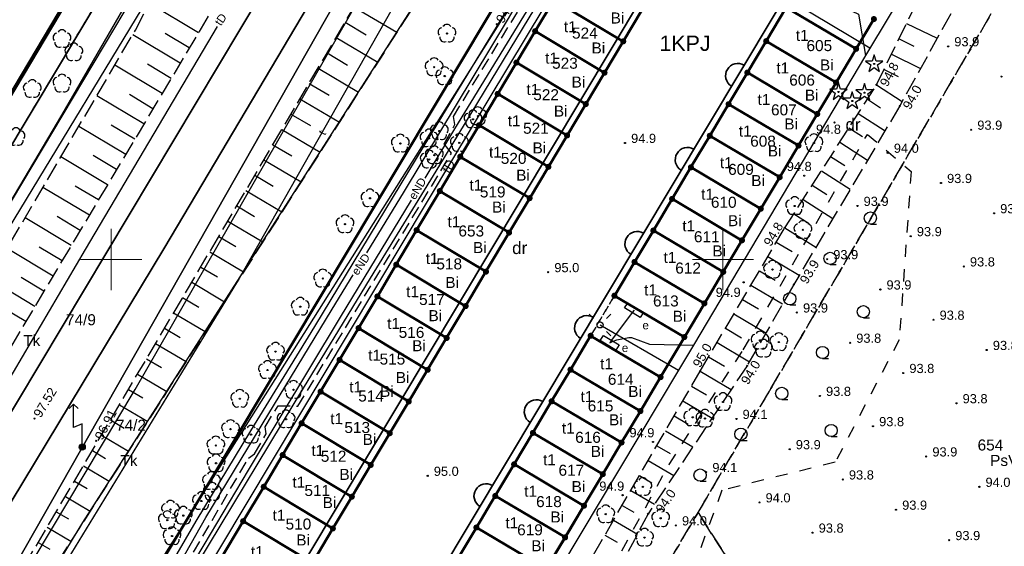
# Model space of a CAD drawing. Extents: x 7487549 to 7487844, y 5781020 to 5781260.
# Tile 5 of 13: x 7487593 to 7487673, y 5781127 to 5781170. Entities that reach past the tile are written whole.
import ezdxf

# ---------------------------------------------------------------- set-up
doc = ezdxf.new("R2010")
doc.units = 0
doc.header["$MEASUREMENT"] = 0
for name, pattern in [('4001', [0]), ('4002', [2, 1, -1]), ('4004', [4, 3, -1]), ('4010', [5, 3, -2]), ('4216', [0]), ('4521', [0]), ('4751', [0]), ('4761', [0]), ('4764', [3, 2, -1])]:
    doc.linetypes.add(name, pattern=pattern)
doc.layers.get('0').update_dxf_attribs({"linetype": 'CONTINUOUS'})
doc.layers.add('! strefy mpzp', color=150, linetype='CONTINUOUS', lineweight=50)
for name, color, linetype in [('1246', 7, 'CONTINUOUS'), ('1361', 7, 'CONTINUOUS'), ('1363', 250, 'CONTINUOUS'), ('1412', 104, 'CONTINUOUS'), ('1422', 104, 'CONTINUOUS'), ('1423', 104, 'CONTINUOUS'), ('1434', 7, 'CONTINUOUS'), ('1526', 7, 'CONTINUOUS'), ('1811', 7, 'CONTINUOUS'), ('1812', 7, 'CONTINUOUS'), ('4521', 7, 'CONTINUOUS'), ('4751', 40, 'CONTINUOUS'), ('4761', 1, 'CONTINUOUS'), ('4764', 1, 'CONTINUOUS'), ('5214', 130, 'CONTINUOUS'), ('5216', 7, 'CONTINUOUS'), ('5220', 82, 'CONTINUOUS'), ('5230', 104, 'CONTINUOUS'), ('5310', 7, 'CONTINUOUS'), ('5434', 104, 'CONTINUOUS'), ('5515', 7, 'CONTINUOUS'), ('5763', 1, 'CONTINUOUS'), ('5852', 8, 'CONTINUOUS'), ('6216', 7, 'CONTINUOUS'), ('6220', 7, 'CONTINUOUS'), ('6230', 7, 'CONTINUOUS'), ('6302', 7, 'CONTINUOUS'), ('6751', 7, 'CONTINUOUS'), ('6760', 7, 'CONTINUOUS'), ('6761', 7, 'CONTINUOUS'), ('6801', 7, 'CONTINUOUS'), ('6802', 7, 'CONTINUOUS'), ('Nieprzekraczalna linia zabudowy', 7, 'CONTINUOUS'), ('ZAKRES_OPRACOWANIA', 82, 'CONTINUOUS')]:
    doc.layers.add(name, color=color, linetype=linetype)
doc.styles.get("Standard").update_dxf_attribs({"font": 'arial.ttf'})
doc.linetypes.add('3117-500', pattern='A,2.5,0,[3,ksztalty.shx,S=1,R=-90,X=0,Y=0],2.5', length=5)

# ---------------------------------------------------------------- blocks, each defined once
blk = doc.blocks.new('1363')
at = {"layer": '1363', "color": 250, "linetype": 'Continuous'}
for p, q in [((-1.06, 1.06), (-1.77, 1.77)), ((1.06, 1.06), (1.77, 1.77)), ((-1.06, -1.06), (-1.77, -1.77)), ((1.06, -1.06), (1.77, -1.77))]:
    blk.add_line(p, q, dxfattribs=at)
blk.add_circle((0, 0), 0.5, dxfattribs=at)
blk = doc.blocks.new('1361')
at = {"layer": '1361', "color": 7, "linetype": 'Continuous'}
blk.add_circle((0, 0), 0.5, dxfattribs=at)
blk = doc.blocks.new('1811')
at = {"layer": '1811', "color": 7, "linetype": 'Continuous'}
blk.add_circle((0, 0), 0.09, dxfattribs=at)
blk = doc.blocks.new('1423')
at = {"layer": '1423', "color": 104, "linetype": 'Continuous'}
for centre, start, end in [((-0.71, 0.23), 102.5, 221.75), ((0, 0.75), 30.19, 149.77), ((0.71, 0.23), 318.3, 77.49), ((-0.44, -0.61), 174.33, 293.45), ((0.44, -0.61), 246.24, 5.74)]:
    blk.add_arc(centre, 0.75, start, end, dxfattribs=at)
blk = doc.blocks.new('1526')
at = {"true_color": 0xfefefe}
h = blk.add_hatch(color=7, dxfattribs=at)
h.dxf.hatch_style = 1
edge = h.paths.add_edge_path()
edge.add_arc((0, 0), 0.5, 0, 360)
for p, q in [((-1.4, 7), (-2.11, 6.29)), ((0, 3.8), (-1.4, 3.2))]:
    blk.add_line(p, q)
for points in [[(-1.4, 7), (-0.69, 6.29)], [(-1.4, 3.2), (-1.4, 7)], [(0, 0), (0, 3.8)]]:
    blk.add_lwpolyline(points)
blk.add_circle((0, 0), 0.5)
blk = doc.blocks.new('1422')
at = {"layer": '1422', "color": 96, "linetype": 'Continuous', "true_color": 0x008000}
blk.add_circle((0, 0), 0.1, dxfattribs=at)
for centre, start, end in [((-0.71, 0.23), 102.5, 221.75), ((0, 0.75), 30.19, 149.77), ((0.71, 0.23), 318.3, 77.49), ((-0.44, -0.61), 174.33, 293.45), ((0.44, -0.61), 246.24, 5.74)]:
    blk.add_arc(centre, 0.75, start, end, dxfattribs=at)
blk = doc.blocks.new('1246')
at = {"linetype": 'Continuous', "true_color": 0xfeffff}
h = blk.add_hatch(color=7, dxfattribs=at)
h.dxf.hatch_style = 1
h.paths.add_polyline_path([(-0.25, 0, 1), (0.25, 0, 1)])
at = {"linetype": 'Continuous', "lineweight": 0}
h = blk.add_hatch(color=0, dxfattribs=at)
edge = h.paths.add_edge_path()
edge.add_arc((0, 0), 0.045, 0, 360)
blk = doc.blocks.new('1812')
at = {"layer": '1812', "color": 7, "linetype": 'Continuous'}
blk.add_circle((0, 0), 0.09, dxfattribs=at)
blk = doc.blocks.new('1412')
at = {"layer": '1412', "color": 96, "linetype": 'Continuous', "true_color": 0x008000}
for p, q in [((-0.33, 0.47), (-1.43, 0.47)), ((-1.43, 0.47), (-0.55, -0.17)), ((0, 1.5), (-0.33, 0.47)), ((0.33, 0.47), (0, 1.5)), ((1.43, 0.47), (0.33, 0.47)), ((0.55, -0.17), (1.43, 0.47)), ((-0.55, -0.17), (-0.88, -1.21)), ((-0.88, -1.21), (0, -0.57)), ((0, -0.57), (0.88, -1.21)), ((0.88, -1.21), (0.55, -0.17))]:
    blk.add_line(p, q, dxfattribs=at)
blk.add_circle((0, 0), 0.1, dxfattribs=at)
blk = doc.blocks.new('1434')
at = {"layer": '1434', "color": 0, "linetype": 'Continuous'}
blk.add_line((0, -1), (1, -1), dxfattribs=at)
blk.add_circle((0, 0), 1, dxfattribs=at)
blk = doc.blocks.new('*U341')
at = {"layer": 'Nieprzekraczalna linia zabudowy', "color": 150, "lineweight": 35}
blk.add_arc((2.404, 0), 1, 0, 180, dxfattribs=at)
blk = doc.blocks.new('*U342')
at = {"layer": '! strefy mpzp', "color": 0, "linetype": 'ByBlock', "lineweight": -2, "transparency": 16777216, "rotation": 59.06851065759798}
for p in [(7487649.977, 5781162.939), (7487645.865, 5781156.077), (7487641.753, 5781149.215), (7487637.641, 5781142.353), (7487633.529, 5781135.49), (7487629.417, 5781128.628)]:
    blk.add_blockref('*U341', p, dxfattribs=at)

msp = doc.modelspace()

# ---------------------------------------------------------------- linework, layer by layer
at = {"layer": '! strefy mpzp'}
for points in [[(7487686.301, 5781040.558), (7487683.08, 5781042.41), (7487658.82, 5781056.35), (7487655.97, 5781057.99), (7487652.99, 5781059.7), (7487651.02, 5781060.84), (7487606.7, 5781086.33), (7487596.478, 5781092.208), (7487590.35, 5781095.73), (7487587.4, 5781097.42), (7487667.23, 5781230.64), (7487679.81, 5781251.643)], [(7487635.56, 5781124.73), (7487637.1, 5781127.31), (7487638.638, 5781129.885), (7487640.18, 5781132.47), (7487641.706, 5781135.046), (7487643.246, 5781137.616), (7487644.895, 5781140.386), (7487646.845, 5781143.657), (7487648.484, 5781146.407), (7487650.024, 5781148.977), (7487651.553, 5781151.558), (7487653.092, 5781154.138), (7487654.632, 5781156.708), (7487656.171, 5781159.289), (7487657.701, 5781161.869), (7487659.24, 5781164.439), (7487660.88, 5781167.189), (7487662.329, 5781169.619)]]:
    msp.add_lwpolyline(points, dxfattribs=at)
at = {"linetype": 'Continuous', "lineweight": 18, "ltscale": 0.5}
for points in [[(7487600, 5781147.5), (7487600, 5781150), (7487600, 5781152.5)], [(7487650, 5781147.5), (7487650, 5781150), (7487650, 5781152.5)], [(7487597.5, 5781150), (7487600, 5781150), (7487602.5, 5781150)], [(7487647.5, 5781150), (7487650, 5781150), (7487652.5, 5781150)]]:
    msp.add_lwpolyline(points, dxfattribs=at)
at = {"layer": '4521', "color": 7, "linetype": '4521', "lineweight": 35}
for points in [[(7487660.086, 5781251.871), (7487649.08, 5781233.379), (7487640.846, 5781219.648), (7487628.857, 5781199.373), (7487585.03, 5781126.203), (7487557.347, 5781079.738)], [(7487664.53, 5781251.896), (7487663.386, 5781249.982), (7487633.91, 5781200.711), (7487604.384, 5781151.011), (7487585.996, 5781120.608), (7487579.39, 5781109.219), (7487559.534, 5781076.173)]]:
    msp.add_lwpolyline(points, dxfattribs=at)
at = {"layer": '4751', "color": 30, "linetype": '4751', "true_color": 0xff9100}
for points in [[(7487562.711, 5781072.775), (7487579.318, 5781099.625), (7487588.965, 5781113.316), (7487610.277, 5781148.081), (7487631.831, 5781186.04), (7487651.053, 5781216.604), (7487668.994, 5781246.81), (7487672.033, 5781251.772)], [(7487583.267, 5781083.903), (7487600.972, 5781115.056), (7487614.96, 5781138.247), (7487621.2, 5781148.481), (7487626.874, 5781157.683), (7487634.151, 5781169.722), (7487641.306, 5781181.443), (7487662.373, 5781216.628), (7487673.625, 5781235.315), (7487678.867, 5781244.046), (7487683.31, 5781251.585)], [(7487590.392, 5781095.702), (7487594.927, 5781103.439), (7487604.733, 5781119.482), (7487627.917, 5781158.174), (7487644.366, 5781185.497), (7487664.341, 5781218.674), (7487664.776, 5781219.407)], [(7487585.38, 5781129.525), (7487597.906, 5781150.823), (7487608.684, 5781169.021)]]:
    msp.add_lwpolyline(points, dxfattribs=at)
at = {"layer": '4761', "color": 1, "linetype": '4761'}
for points in [[(7487585.339, 5781111.651), (7487601.955, 5781139.376), (7487624.317, 5781178.347), (7487624.811, 5781178.377), (7487625.229, 5781178.642), (7487625.39, 5781178.87), (7487625.5, 5781179.352), (7487625.364, 5781179.828), (7487625.285, 5781179.943), (7487637.495, 5781199.739), (7487648.846, 5781218.426), (7487662.086, 5781240.401), (7487668.905, 5781251.823)], [(7487620.889, 5781150.546), (7487623.974, 5781155.568), (7487632.464, 5781169.654), (7487635.52, 5781174.907), (7487636.765, 5781177.356), (7487644.49, 5781192.133), (7487649.045, 5781201.133), (7487660.786, 5781224.084), (7487663.728, 5781229.56), (7487667.704, 5781236.905), (7487675.539, 5781251.714)], [(7487625.651, 5781156.646), (7487628.085, 5781160.65), (7487641.001, 5781181.743), (7487653.229, 5781202.392), (7487660.116, 5781213.909), (7487661.079, 5781215.752), (7487663.495, 5781220.076), (7487667.169, 5781226.215), (7487671.271, 5781233.077), (7487671.484, 5781233.234), (7487676.361, 5781241.484), (7487676.5, 5781241.605), (7487682.44, 5781251.599)], [(7487553.413, 5781089.236), (7487558.241, 5781097.561), (7487565.898, 5781111.262), (7487570.546, 5781119.352), (7487578.093, 5781131.823), (7487587.949, 5781148.265), (7487595.976, 5781161.777), (7487605.653, 5781178.481), (7487610.002, 5781186.333), (7487613.151, 5781192.234), (7487622.868, 5781206.584), (7487625.607, 5781211.024), (7487628.575, 5781215.953), (7487632.503, 5781223.271), (7487636.541, 5781228.94), (7487642.099, 5781237.838), (7487650.93, 5781251.067)], [(7487585.245, 5781143.719), (7487616.011, 5781195.284), (7487625.214, 5781210.474), (7487636.979, 5781231.775), (7487647.496, 5781249.79), (7487647.669, 5781250.074)], [(7487669.383, 5781241.205), (7487662.372, 5781228.299), (7487658.477, 5781220.849), (7487645.397, 5781195.287), (7487634.052, 5781173.219), (7487625.55, 5781159.259), (7487616.625, 5781144.537), (7487611.387, 5781136.003), (7487606.912, 5781128.629), (7487600.642, 5781117.84)], [(7487590.592, 5781150.834), (7487605.014, 5781174.581), (7487635.333, 5781223.351), (7487644.675, 5781239.077)], [(7487662.729, 5781217.593), (7487660.507, 5781213.563), (7487641.44, 5781181.524), (7487645.925, 5781178.82), (7487645.961, 5781178.798), (7487646.785, 5781178.502), (7487647.498, 5781177.943), (7487647.566, 5781177.89), (7487656.874, 5781172.321), (7487656.923, 5781172.292), (7487657.052, 5781172.245), (7487657.916, 5781171.933), (7487658.457, 5781171.314), (7487658.508, 5781171.256), (7487658.546, 5781171.238), (7487661.085, 5781170.01), (7487661.635, 5781166.651)], [(7487683.471, 5781201.846), (7487682.932, 5781200.893), (7487679.145, 5781195.713), (7487661.635, 5781166.651), (7487647.579, 5781142.994), (7487646.364, 5781140.951), (7487630.318, 5781114.151), (7487625.244, 5781105.494)], [(7487655.647, 5781171.049), (7487662.011, 5781167.27)], [(7487585.3, 5781089.239), (7487585.783, 5781089.782), (7487589.879, 5781096.982), (7487589.861, 5781097.121), (7487593.295, 5781102.798), (7487593.471, 5781103.001), (7487607.607, 5781126.711), (7487611.218, 5781132.797), (7487618.744, 5781145.283), (7487624.545, 5781154.827)], [(7487585.3, 5781089.239), (7487595.62, 5781107.539), (7487607.732, 5781128.941), (7487612.344, 5781136.514), (7487618.06, 5781145.941), (7487619.773, 5781148.73)], [(7487642.73, 5781145.871), (7487642.58, 5781145.669), (7487640.893, 5781143.399), (7487640.743, 5781143.197), (7487641.03, 5781143.314), (7487641.338, 5781143.44), (7487642.309, 5781143.615), (7487642.519, 5781143.615), (7487643.998, 5781143.09), (7487647.579, 5781142.994)], [(7487639.953, 5781144.652), (7487646.364, 5781140.951)]]:
    msp.add_lwpolyline(points, dxfattribs=at)
at = {"layer": '4764', "color": 1, "linetype": '4764', "ltscale": 0.5}
msp.add_lwpolyline([(7487571.611, 5781066.099), (7487572.734, 5781068.046), (7487572.774, 5781068.626), (7487574.124, 5781070.846), (7487583.54, 5781087.386), (7487594.106, 5781105.837), (7487595.896, 5781105.438), (7487597.665, 5781108.398), (7487597.095, 5781109.628), (7487599.924, 5781114.458), (7487611.22, 5781133.77), (7487611.73, 5781134.14), (7487612.679, 5781135.751), (7487612.579, 5781136.341), (7487613.639, 5781138.061), (7487615.259, 5781138.021), (7487627.824, 5781158.676), (7487627.204, 5781159.446), (7487628.094, 5781161.006), (7487627.974, 5781161.676), (7487640.49, 5781182.051)], dxfattribs=at)
at = {"layer": '5214', "color": 7, "linetype": '4010', "lineweight": 35, "ltscale": 0.5}
for points in [[(7487679.81, 5781251.643), (7487667.23, 5781230.64), (7487587.4, 5781097.42), (7487569.383, 5781067.434)], [(7487569.383, 5781067.434), (7487587.4, 5781097.42), (7487667.23, 5781230.64), (7487679.81, 5781251.643)]]:
    msp.add_lwpolyline(points, dxfattribs=at)
at = {"layer": '5216', "color": 7, "linetype": '4216'}
for points in [[(7487664.351, 5781251.899), (7487562.516, 5781072.984)], [(7487562.516, 5781072.984), (7487664.351, 5781251.899)], [(7487764.501, 5781247.902), (7487714.69, 5781161.49), (7487712.48, 5781162.76), (7487652.99, 5781059.7), (7487651.02, 5781060.84), (7487606.7, 5781086.33), (7487596.48, 5781092.21), (7487590.35, 5781095.73), (7487587.4, 5781097.42), (7487667.23, 5781230.64), (7487679.81, 5781251.643)], [(7487679.81, 5781251.643), (7487667.23, 5781230.64), (7487587.4, 5781097.42)], [(7487645.775, 5781249.316), (7487643.15, 5781244.94), (7487591.07, 5781158), (7487552.698, 5781093.761)], [(7487552.698, 5781093.761), (7487591.07, 5781158), (7487643.15, 5781244.94), (7487645.775, 5781249.316)], [(7487643.38, 5781170.36), (7487641.85, 5781167.8), (7487636.18, 5781171.19), (7487637.71, 5781173.75), (7487643.38, 5781170.36)], [(7487641.85, 5781167.8), (7487640.32, 5781165.24), (7487634.65, 5781168.63), (7487636.18, 5781171.19), (7487641.85, 5781167.8)], [(7487660.88, 5781167.19), (7487659.24, 5781164.44), (7487653.53, 5781167.82), (7487655.17, 5781170.57), (7487660.88, 5781167.19)], [(7487640.32, 5781165.24), (7487638.79, 5781162.68), (7487633.12, 5781166.07), (7487634.65, 5781168.63), (7487640.32, 5781165.24)], [(7487659.24, 5781164.44), (7487657.7, 5781161.87), (7487651.99, 5781165.25), (7487653.53, 5781167.82), (7487659.24, 5781164.44)], [(7487638.79, 5781162.68), (7487637.26, 5781160.12), (7487631.59, 5781163.51), (7487633.12, 5781166.07), (7487638.79, 5781162.68)], [(7487657.7, 5781161.87), (7487656.17, 5781159.29), (7487650.46, 5781162.67), (7487651.99, 5781165.25), (7487657.7, 5781161.87)], [(7487637.26, 5781160.12), (7487635.73, 5781157.56), (7487630.06, 5781160.95), (7487631.59, 5781163.51), (7487637.26, 5781160.12)], [(7487656.17, 5781159.29), (7487654.63, 5781156.71), (7487648.92, 5781160.09), (7487650.46, 5781162.67), (7487656.17, 5781159.29)], [(7487635.73, 5781157.56), (7487634.2, 5781155), (7487628.53, 5781158.39), (7487630.06, 5781160.95), (7487635.73, 5781157.56)], [(7487654.63, 5781156.71), (7487653.09, 5781154.14), (7487647.38, 5781157.52), (7487648.92, 5781160.09), (7487654.63, 5781156.71)], [(7487634.2, 5781155), (7487632.52, 5781152.19), (7487626.86, 5781155.58), (7487628.53, 5781158.39), (7487634.2, 5781155)], [(7487653.09, 5781154.14), (7487651.55, 5781151.56), (7487645.84, 5781154.94), (7487647.38, 5781157.52), (7487653.09, 5781154.14)], [(7487632.52, 5781152.19), (7487630.63, 5781149), (7487624.97, 5781152.39), (7487626.86, 5781155.58), (7487632.52, 5781152.19)], [(7487651.55, 5781151.56), (7487650.02, 5781148.98), (7487644.31, 5781152.36), (7487645.84, 5781154.94), (7487651.55, 5781151.56)], [(7487630.63, 5781149), (7487628.97, 5781146.19), (7487623.3, 5781149.57), (7487624.97, 5781152.39), (7487630.63, 5781149)], [(7487650.02, 5781148.98), (7487648.48, 5781146.41), (7487642.77, 5781149.79), (7487644.31, 5781152.36), (7487650.02, 5781148.98)], [(7487628.97, 5781146.19), (7487627.42, 5781143.59), (7487621.76, 5781146.98), (7487623.3, 5781149.57), (7487628.97, 5781146.19)], [(7487648.48, 5781146.41), (7487646.84, 5781143.66), (7487641.13, 5781147.04), (7487642.77, 5781149.79), (7487648.48, 5781146.41)], [(7487627.42, 5781143.59), (7487625.87, 5781140.99), (7487620.22, 5781144.39), (7487621.76, 5781146.98), (7487627.42, 5781143.59)], [(7487625.87, 5781140.99), (7487624.32, 5781138.4), (7487618.67, 5781141.8), (7487620.22, 5781144.39), (7487625.87, 5781140.99)], [(7487644.9, 5781140.39), (7487643.25, 5781137.62), (7487637.54, 5781141), (7487639.19, 5781143.77), (7487644.9, 5781140.39)], [(7487624.32, 5781138.4), (7487622.77, 5781135.81), (7487617.12, 5781139.21), (7487618.67, 5781141.8), (7487624.32, 5781138.4)], [(7487643.25, 5781137.62), (7487641.71, 5781135.05), (7487636, 5781138.42), (7487637.54, 5781141), (7487643.25, 5781137.62)], [(7487622.77, 5781135.81), (7487621.22, 5781133.22), (7487615.57, 5781136.62), (7487617.12, 5781139.21), (7487622.77, 5781135.81)], [(7487641.71, 5781135.05), (7487640.18, 5781132.47), (7487634.47, 5781135.84), (7487636, 5781138.42), (7487641.71, 5781135.05)], [(7487621.22, 5781133.22), (7487619.67, 5781130.63), (7487614.02, 5781134.03), (7487615.57, 5781136.62), (7487621.22, 5781133.22)], [(7487640.18, 5781132.47), (7487638.64, 5781129.89), (7487632.93, 5781133.27), (7487634.47, 5781135.84), (7487640.18, 5781132.47)], [(7487619.67, 5781130.63), (7487618.12, 5781128.04), (7487612.47, 5781131.44), (7487614.02, 5781134.03), (7487619.67, 5781130.63)], [(7487638.64, 5781129.89), (7487637.1, 5781127.31), (7487631.39, 5781130.69), (7487632.93, 5781133.27), (7487638.64, 5781129.89)], [(7487618.12, 5781128.04), (7487616.45, 5781125.24), (7487610.79, 5781128.63), (7487612.47, 5781131.44), (7487618.12, 5781128.04)], [(7487637.1, 5781127.31), (7487635.56, 5781124.73), (7487629.85, 5781128.12), (7487631.39, 5781130.69), (7487637.1, 5781127.31)], [(7487614.57, 5781122.09), (7487608.91, 5781125.49), (7487610.79, 5781128.63), (7487616.45, 5781125.24), (7487614.57, 5781122.09)], [(7487635.56, 5781124.73), (7487634.03, 5781122.15), (7487628.32, 5781125.54), (7487629.85, 5781128.12), (7487635.56, 5781124.73)]]:
    msp.add_lwpolyline(points, dxfattribs=at)
at = {"layer": '5220', "color": 96, "linetype": '4004', "ltscale": 0.5, "true_color": 0x008000}
for points in [[(7487689.76, 5781123.41), (7487671.81, 5781092.3), (7487647.96, 5781129.34), (7487653.92, 5781139.47), (7487677.85, 5781180.13), (7487689.76, 5781123.41)], [(7487671.81, 5781092.3), (7487652.99, 5781059.7), (7487651.02, 5781060.84), (7487615.9, 5781081.04), (7487618.59, 5781085.75), (7487617.03, 5781086.93), (7487627.26, 5781096.78), (7487640.46, 5781116.63), (7487647.96, 5781129.34), (7487671.81, 5781092.3)]]:
    msp.add_lwpolyline(points, dxfattribs=at)
at = {"layer": '5230', "color": 104, "linetype": '4002', "ltscale": 0.5}
for points in [[(7487679.81, 5781251.643), (7487667.23, 5781230.64), (7487659.05, 5781216.99), (7487658.18, 5781215.55), (7487587.4, 5781097.42), (7487569.383, 5781067.434)], [(7487552.698, 5781093.761), (7487591.07, 5781158), (7487643.15, 5781244.94), (7487645.775, 5781249.316)], [(7487645.775, 5781249.316), (7487643.15, 5781244.94), (7487591.07, 5781158), (7487552.698, 5781093.761)], [(7487587.4, 5781097.42), (7487658.18, 5781215.55)], [(7487689.76, 5781123.41), (7487671.81, 5781092.3), (7487652.99, 5781059.7), (7487651.02, 5781060.84), (7487615.9, 5781081.04), (7487618.59, 5781085.75), (7487617.03, 5781086.93), (7487627.26, 5781096.78), (7487640.46, 5781116.63), (7487647.96, 5781129.34), (7487653.92, 5781139.47), (7487677.85, 5781180.13)], [(7487677.85, 5781180.13), (7487653.92, 5781139.47), (7487647.96, 5781129.34), (7487640.46, 5781116.63)], [(7487608.91, 5781125.49), (7487610.79, 5781128.63), (7487612.47, 5781131.44), (7487614.02, 5781134.03), (7487615.57, 5781136.62), (7487617.12, 5781139.21), (7487618.67, 5781141.8), (7487620.22, 5781144.39), (7487621.76, 5781146.98), (7487623.3, 5781149.57), (7487624.97, 5781152.39), (7487626.86, 5781155.58), (7487628.53, 5781158.39), (7487630.06, 5781160.95), (7487631.59, 5781163.51), (7487633.12, 5781166.07), (7487634.65, 5781168.63), (7487636.18, 5781171.19)], [(7487643.38, 5781170.36), (7487641.85, 5781167.8), (7487640.32, 5781165.24), (7487638.79, 5781162.68), (7487637.26, 5781160.12), (7487635.73, 5781157.56), (7487634.2, 5781155), (7487632.52, 5781152.19), (7487630.63, 5781149), (7487628.97, 5781146.19), (7487627.42, 5781143.59), (7487625.87, 5781140.99), (7487624.32, 5781138.4)], [(7487655.17, 5781170.57), (7487653.53, 5781167.82), (7487651.99, 5781165.25), (7487650.46, 5781162.67), (7487648.92, 5781160.09), (7487647.38, 5781157.52), (7487645.84, 5781154.94), (7487644.31, 5781152.36), (7487642.77, 5781149.79), (7487641.13, 5781147.04), (7487639.19, 5781143.77), (7487637.54, 5781141), (7487636, 5781138.42), (7487634.47, 5781135.84), (7487632.93, 5781133.27), (7487631.39, 5781130.69), (7487629.85, 5781128.12), (7487628.32, 5781125.54)], [(7487635.56, 5781124.73), (7487637.1, 5781127.31), (7487638.64, 5781129.89), (7487640.18, 5781132.47), (7487641.71, 5781135.05), (7487643.25, 5781137.62), (7487644.9, 5781140.39), (7487639.19, 5781143.77), (7487641.13, 5781147.04), (7487646.84, 5781143.66), (7487648.48, 5781146.41), (7487650.02, 5781148.98), (7487651.55, 5781151.56), (7487653.09, 5781154.14), (7487654.63, 5781156.71), (7487656.17, 5781159.29), (7487657.7, 5781161.87), (7487659.24, 5781164.44), (7487660.88, 5781167.19), (7487655.17, 5781170.57)], [(7487654.63, 5781156.71), (7487653.09, 5781154.14), (7487651.55, 5781151.56), (7487650.02, 5781148.98), (7487648.48, 5781146.41), (7487646.84, 5781143.66), (7487641.13, 5781147.04), (7487642.77, 5781149.79), (7487644.31, 5781152.36), (7487645.84, 5781154.94), (7487647.38, 5781157.52), (7487648.92, 5781160.09), (7487650.46, 5781162.67), (7487651.99, 5781165.25), (7487653.53, 5781167.82), (7487655.17, 5781170.57), (7487660.88, 5781167.19), (7487659.24, 5781164.44), (7487657.7, 5781161.87), (7487656.17, 5781159.29), (7487654.63, 5781156.71)], [(7487637.1, 5781127.31), (7487635.56, 5781124.73), (7487634.03, 5781122.15), (7487632.49, 5781119.58), (7487630.84, 5781116.81), (7487625.13, 5781120.2), (7487626.78, 5781122.97), (7487628.32, 5781125.54), (7487629.85, 5781128.12), (7487631.39, 5781130.69), (7487632.93, 5781133.27), (7487634.47, 5781135.84), (7487636, 5781138.42), (7487637.54, 5781141), (7487639.19, 5781143.77), (7487644.9, 5781140.39), (7487643.25, 5781137.62), (7487641.71, 5781135.05), (7487640.18, 5781132.47), (7487638.64, 5781129.89), (7487637.1, 5781127.31)], [(7487624.32, 5781138.4), (7487622.77, 5781135.81), (7487621.22, 5781133.22), (7487619.67, 5781130.63), (7487618.12, 5781128.04), (7487616.45, 5781125.24)]]:
    msp.add_lwpolyline(points, dxfattribs=at)
at = {"layer": '5310', "color": 7, "linetype": '4001', "lineweight": 50}
for points in [[(7487643.381, 5781170.359), (7487641.852, 5781167.799), (7487636.182, 5781171.189), (7487637.712, 5781173.75), (7487643.381, 5781170.359)], [(7487641.852, 5781167.799), (7487640.322, 5781165.238), (7487634.653, 5781168.628), (7487636.182, 5781171.189), (7487641.852, 5781167.799)], [(7487660.88, 5781167.189), (7487659.24, 5781164.439), (7487653.531, 5781167.819), (7487655.17, 5781170.57), (7487660.88, 5781167.189)], [(7487640.322, 5781165.238), (7487638.793, 5781162.678), (7487633.123, 5781166.068), (7487634.653, 5781168.628), (7487640.322, 5781165.238)], [(7487659.24, 5781164.439), (7487657.701, 5781161.869), (7487651.991, 5781165.249), (7487653.531, 5781167.819), (7487659.24, 5781164.439)], [(7487638.793, 5781162.678), (7487637.263, 5781160.117), (7487631.594, 5781163.507), (7487633.123, 5781166.068), (7487638.793, 5781162.678)], [(7487657.701, 5781161.869), (7487656.171, 5781159.289), (7487650.462, 5781162.669), (7487651.991, 5781165.249), (7487657.701, 5781161.869)], [(7487637.263, 5781160.117), (7487635.734, 5781157.557), (7487630.064, 5781160.946), (7487631.594, 5781163.507), (7487637.263, 5781160.117)], [(7487656.171, 5781159.289), (7487654.632, 5781156.708), (7487648.922, 5781160.088), (7487650.462, 5781162.669), (7487656.171, 5781159.289)], [(7487635.734, 5781157.557), (7487634.204, 5781154.996), (7487628.534, 5781158.386), (7487630.064, 5781160.946), (7487635.734, 5781157.557)], [(7487654.632, 5781156.708), (7487653.092, 5781154.138), (7487647.383, 5781157.518), (7487648.922, 5781160.088), (7487654.632, 5781156.708)], [(7487634.204, 5781154.996), (7487632.525, 5781152.186), (7487626.865, 5781155.575), (7487628.534, 5781158.386), (7487634.204, 5781154.996)], [(7487653.092, 5781154.138), (7487651.553, 5781151.558), (7487645.843, 5781154.938), (7487647.383, 5781157.518), (7487653.092, 5781154.138)], [(7487632.525, 5781152.186), (7487630.626, 5781149.005), (7487624.966, 5781152.394), (7487626.865, 5781155.575), (7487632.525, 5781152.186)], [(7487651.553, 5781151.558), (7487650.024, 5781148.977), (7487644.314, 5781152.357), (7487645.843, 5781154.938), (7487651.553, 5781151.558)], [(7487630.626, 5781149.005), (7487628.966, 5781146.194), (7487623.296, 5781149.574), (7487624.966, 5781152.394), (7487630.626, 5781149.005)], [(7487650.024, 5781148.977), (7487648.484, 5781146.407), (7487642.774, 5781149.787), (7487644.314, 5781152.357), (7487650.024, 5781148.977)], [(7487628.966, 5781146.194), (7487627.417, 5781143.594), (7487621.757, 5781146.983), (7487623.296, 5781149.574), (7487628.966, 5781146.194)], [(7487648.484, 5781146.407), (7487646.845, 5781143.657), (7487641.135, 5781147.036), (7487642.774, 5781149.787), (7487648.484, 5781146.407)], [(7487627.417, 5781143.594), (7487625.867, 5781140.993), (7487620.217, 5781144.393), (7487621.757, 5781146.983), (7487627.417, 5781143.594)], [(7487625.867, 5781140.993), (7487624.318, 5781138.403), (7487618.668, 5781141.802), (7487620.217, 5781144.393), (7487625.867, 5781140.993)], [(7487644.895, 5781140.386), (7487643.246, 5781137.616), (7487637.536, 5781140.995), (7487639.185, 5781143.766), (7487644.895, 5781140.386)], [(7487624.318, 5781138.403), (7487622.768, 5781135.813), (7487617.118, 5781139.212), (7487618.668, 5781141.802), (7487624.318, 5781138.403)], [(7487643.246, 5781137.616), (7487641.706, 5781135.046), (7487635.997, 5781138.425), (7487637.536, 5781140.995), (7487643.246, 5781137.616)], [(7487622.768, 5781135.813), (7487621.219, 5781133.222), (7487615.569, 5781136.621), (7487617.118, 5781139.212), (7487622.768, 5781135.813)], [(7487641.706, 5781135.046), (7487640.177, 5781132.465), (7487634.467, 5781135.845), (7487635.997, 5781138.425), (7487641.706, 5781135.046)], [(7487621.219, 5781133.222), (7487619.669, 5781130.632), (7487614.019, 5781134.031), (7487615.569, 5781136.621), (7487621.219, 5781133.222)], [(7487640.177, 5781132.465), (7487638.638, 5781129.885), (7487632.928, 5781133.274), (7487634.467, 5781135.845), (7487640.177, 5781132.465)], [(7487619.669, 5781130.632), (7487618.12, 5781128.041), (7487612.47, 5781131.44), (7487614.019, 5781134.031), (7487619.669, 5781130.632)], [(7487638.638, 5781129.885), (7487637.098, 5781127.315), (7487631.388, 5781130.694), (7487632.928, 5781133.274), (7487638.638, 5781129.885)], [(7487618.12, 5781128.041), (7487616.45, 5781125.241), (7487610.79, 5781128.63), (7487612.47, 5781131.44), (7487618.12, 5781128.041)], [(7487637.098, 5781127.315), (7487635.559, 5781124.734), (7487629.849, 5781128.124), (7487631.388, 5781130.694), (7487637.098, 5781127.315)], [(7487616.45, 5781125.241), (7487614.571, 5781122.091), (7487608.911, 5781125.49), (7487610.79, 5781128.63), (7487616.45, 5781125.241)], [(7487635.559, 5781124.734), (7487634.029, 5781122.154), (7487628.319, 5781125.543), (7487629.849, 5781128.124), (7487635.559, 5781124.734)]]:
    msp.add_lwpolyline(points, dxfattribs=at)
at = {"layer": '5434', "color": 96, "linetype": '4002', "true_color": 0x008000}
msp.add_lwpolyline([(7487665.37, 5781157.182), (7487664.409, 5781143.427), (7487659.159, 5781133.444), (7487649.915, 5781131.151), (7487646.365, 5781121.538), (7487646.809, 5781110.667), (7487641.661, 5781104.992), (7487646.015, 5781102.784), (7487648.869, 5781098.863), (7487637.095, 5781088.741), (7487632.847, 5781083.847), (7487628.532, 5781091.336), (7487637.159, 5781103.839), (7487634.755, 5781108.153), (7487638.076, 5781116.336), (7487638.847, 5781120.963), (7487645.59, 5781133.259), (7487651.661, 5781142.631), (7487656.619, 5781151.197), (7487661.802, 5781160.21)], close=True, dxfattribs=at)
at = {"layer": '5515', "color": 7, "linetype": '4001'}
msp.add_lwpolyline([(7487562.622, 5781072.87), (7487570.837, 5781085.616), (7487582.827, 5781104.13), (7487597.687, 5781128.523), (7487628.264, 5781176.212), (7487658.07, 5781226.659), (7487664.323, 5781223.527), (7487647.723, 5781195.827), (7487631.694, 5781169.216), (7487600.29, 5781119.431), (7487567.77, 5781068.586)], dxfattribs=at)
at = {"layer": '5763', "color": 1, "linetype": '4001'}
for points in [[(7487641.96, 5781146.049), (7487642.184, 5781146.415), (7487643.475, 5781145.651), (7487643.239, 5781145.266), (7487641.96, 5781146.049)], [(7487639.973, 5781143.375), (7487640.234, 5781143.802), (7487641.513, 5781143.019), (7487641.252, 5781142.592), (7487639.973, 5781143.375)]]:
    msp.add_lwpolyline(points, dxfattribs=at)
at = {"layer": '5852', "color": 7, "linetype": '4001'}
for p, q in [((7487607.133, 5781168.503), (7487603.127, 5781170.899)), ((7487619.86, 5781170.604), (7487623.352, 5781168.542)), ((7487619.123, 5781169.355), (7487620.846, 5781168.337)), ((7487665.001, 5781169.27), (7487667.502, 5781168.049)), ((7487605.648, 5781166.02), (7487601.765, 5781168.344)), ((7487606.391, 5781167.262), (7487604.423, 5781168.439)), ((7487618.385, 5781168.107), (7487621.786, 5781166.098)), ((7487664.387, 5781168.013), (7487665.605, 5781167.418)), ((7487617.648, 5781166.858), (7487619.326, 5781165.867)), ((7487663.773, 5781166.756), (7487666.145, 5781165.597)), ((7487604.906, 5781164.779), (7487602.969, 5781165.938)), ((7487604.163, 5781163.538), (7487600.299, 5781165.85)), ((7487616.91, 5781165.61), (7487620.221, 5781163.654)), ((7487663.159, 5781165.498), (7487664.313, 5781164.935)), ((7487616.173, 5781164.361), (7487617.806, 5781163.397)), ((7487662.545, 5781164.241), (7487664.647, 5781162.891)), ((7487602.678, 5781161.056), (7487598.832, 5781163.357)), ((7487603.421, 5781162.297), (7487601.493, 5781163.451)), ((7487615.435, 5781163.113), (7487618.656, 5781161.21)), ((7487661.795, 5781163.073), (7487662.872, 5781162.382)), ((7487661.046, 5781161.906), (7487663.239, 5781160.498)), ((7487614.698, 5781161.864), (7487616.286, 5781160.926)), ((7487601.193, 5781158.574), (7487597.366, 5781160.864)), ((7487601.936, 5781159.815), (7487600.017, 5781160.963)), ((7487613.96, 5781160.615), (7487617.091, 5781158.766)), ((7487660.296, 5781160.738), (7487661.413, 5781160.021)), ((7487659.546, 5781159.571), (7487661.82, 5781158.111)), ((7487613.223, 5781159.367), (7487614.766, 5781158.456)), ((7487599.708, 5781156.092), (7487595.899, 5781158.371)), ((7487600.451, 5781157.333), (7487598.542, 5781158.475)), ((7487612.485, 5781158.118), (7487615.526, 5781156.322)), ((7487658.797, 5781158.403), (7487659.953, 5781157.66)), ((7487658.047, 5781157.235), (7487660.401, 5781155.724)), ((7487611.748, 5781156.87), (7487613.246, 5781155.985)), ((7487598.224, 5781153.61), (7487594.433, 5781155.878)), ((7487598.966, 5781154.851), (7487597.066, 5781155.988)), ((7487611.01, 5781155.621), (7487613.961, 5781153.879)), ((7487657.297, 5781156.068), (7487658.494, 5781155.299)), ((7487656.547, 5781154.9), (7487658.982, 5781153.337)), ((7487610.273, 5781154.373), (7487611.725, 5781153.515)), ((7487596.739, 5781151.128), (7487592.966, 5781153.385)), ((7487597.481, 5781152.369), (7487595.59, 5781153.5)), ((7487609.535, 5781153.124), (7487612.395, 5781151.435)), ((7487655.798, 5781153.733), (7487657.035, 5781152.938)), ((7487655.048, 5781152.565), (7487657.591, 5781150.997)), ((7487608.798, 5781151.876), (7487610.205, 5781151.044)), ((7487595.254, 5781148.646), (7487591.5, 5781150.892)), ((7487595.996, 5781149.887), (7487594.115, 5781151.012)), ((7487608.06, 5781150.627), (7487610.83, 5781148.991)), ((7487654.356, 5781151.397), (7487655.64, 5781150.637)), ((7487653.665, 5781150.228), (7487656.231, 5781148.709)), ((7487607.323, 5781149.378), (7487608.685, 5781148.574)), ((7487652.973, 5781149.06), (7487654.258, 5781148.299)), ((7487593.769, 5781146.164), (7487590.033, 5781148.398)), ((7487594.511, 5781147.405), (7487592.639, 5781148.525)), ((7487606.586, 5781148.13), (7487609.265, 5781146.547)), ((7487652.282, 5781147.891), (7487654.866, 5781146.361)), ((7487605.848, 5781146.881), (7487607.164, 5781146.104)), ((7487651.59, 5781146.723), (7487652.889, 5781145.953)), ((7487593.026, 5781144.922), (7487591.163, 5781146.037)), ((7487605.111, 5781145.633), (7487607.696, 5781144.106)), ((7487650.898, 5781145.554), (7487653.512, 5781144.007)), ((7487604.373, 5781144.384), (7487605.643, 5781143.634)), ((7487650.207, 5781144.385), (7487651.521, 5781143.608)), ((7487603.636, 5781143.136), (7487606.128, 5781141.664)), ((7487649.515, 5781143.217), (7487652.158, 5781141.653)), ((7487602.898, 5781141.887), (7487604.121, 5781141.165)), ((7487648.824, 5781142.048), (7487650.124, 5781141.279)), ((7487602.161, 5781140.639), (7487604.559, 5781139.222)), ((7487648.132, 5781140.88), (7487650.674, 5781139.388)), ((7487601.423, 5781139.39), (7487602.599, 5781138.696)), ((7487647.424, 5781139.662), (7487648.66, 5781138.944)), ((7487600.686, 5781138.142), (7487602.991, 5781136.78)), ((7487646.716, 5781138.445), (7487649.111, 5781137.052)), ((7487646.008, 5781137.228), (7487647.167, 5781136.553)), ((7487599.948, 5781136.893), (7487601.077, 5781136.226)), ((7487599.211, 5781135.644), (7487601.422, 5781134.338)), ((7487645.3, 5781136.01), (7487647.541, 5781134.706)), ((7487644.591, 5781134.792), (7487645.674, 5781134.163)), ((7487598.473, 5781134.396), (7487599.556, 5781133.757)), ((7487597.736, 5781133.147), (7487599.854, 5781131.896)), ((7487643.883, 5781133.575), (7487645.971, 5781132.361)), ((7487643.175, 5781132.357), (7487644.181, 5781131.773)), ((7487596.998, 5781131.899), (7487598.034, 5781131.287)), ((7487596.261, 5781130.65), (7487598.285, 5781129.454)), ((7487642.467, 5781131.14), (7487644.402, 5781130.015)), ((7487641.759, 5781129.922), (7487642.709, 5781129.37)), ((7487595.523, 5781129.402), (7487596.512, 5781128.818)), ((7487594.786, 5781128.153), (7487596.717, 5781127.013)), ((7487641.051, 5781128.705), (7487643.001, 5781127.571)), ((7487640.343, 5781127.487), (7487641.342, 5781126.906)), ((7487594.048, 5781126.905), (7487594.991, 5781126.348))]:
    msp.add_line(p, q, dxfattribs=at)
at = {"layer": '5852', "color": 7, "linetype": '4004', "ltscale": 0.5}
for points in [[(7487656.882, 5781251.621), (7487647.828, 5781236.725), (7487613.073, 5781178.431), (7487586.344, 5781133.753), (7487584.276, 5781129.116), (7487565.398, 5781097.463), (7487555.959, 5781081.984)], [(7487561.64, 5781073.921), (7487566.023, 5781081.18), (7487583.536, 5781109), (7487591.836, 5781123.159), (7487622.81, 5781175.598), (7487637.94, 5781201.385), (7487662.842, 5781243.034), (7487668.046, 5781251.838)], [(7487672.86, 5781251.758), (7487666.531, 5781240.999), (7487628.774, 5781177.008), (7487609.379, 5781146.725), (7487589.851, 5781116.324), (7487585.173, 5781107.754), (7487570.837, 5781085.616), (7487562.622, 5781072.87)], [(7487553.996, 5781087.268), (7487554.262, 5781087.724), (7487568.159, 5781111.636), (7487582.635, 5781135.821), (7487601.99, 5781168.726), (7487611.28, 5781186.48), (7487621.49, 5781203.17), (7487629.19, 5781215.9), (7487632.32, 5781221.77), (7487640.3, 5781234.65), (7487647.78, 5781246.66), (7487650.431, 5781251.018)]]:
    msp.add_lwpolyline(points, dxfattribs=at)
msp.add_lwpolyline([(7487655.781, 5781147.953), (7487651.968, 5781141.322), (7487643.885, 5781129.243), (7487639.122, 5781120.238), (7487633.931, 5781112.775), (7487631.461, 5781114.912), (7487635.386, 5781118.965), (7487648.132, 5781140.88), (7487655.048, 5781152.565), (7487662.545, 5781164.241), (7487669.914, 5781179.329), (7487678.605, 5781192.889), (7487680.326, 5781195.258), (7487684.43, 5781198.92), (7487684.27, 5781196.83), (7487681.769, 5781193.872), (7487680.145, 5781190.115), (7487672.484, 5781177.047), (7487664.448, 5781162.532)], close=True, dxfattribs=at)
at = {"layer": 'Nieprzekraczalna linia zabudowy', "color": 150, "linetype": '3117-500', "lineweight": 35, "flags": 128}
msp.add_lwpolyline([(7487596.075, 5781092.442), (7487675.808, 5781225.5), (7487691.352, 5781251.452)], dxfattribs=at)
at = {"layer": 'Nieprzekraczalna linia zabudowy', "color": 150, "lineweight": 35, "flags": 128}
msp.add_lwpolyline([(7487604.744, 5781087.455), (7487684.386, 5781220.36), (7487702.894, 5781251.261)], dxfattribs=at)
at = {"layer": 'ZAKRES_OPRACOWANIA', "color": 96, "linetype": 'Continuous', "lineweight": 80, "true_color": 0x008000, "flags": 128}
msp.add_lwpolyline([(7487766.868, 5781191.654), (7487682.038, 5781043.191), (7487678.623, 5781038.391), (7487674.348, 5781034.345), (7487669.357, 5781031.21), (7487663.845, 5781029.121), (7487658.043, 5781028.14), (7487652.153, 5781028.312), (7487646.405, 5781029.632), (7487641.037, 5781032.041), (7487572.485, 5781071.362), (7487567.636, 5781074.829), (7487563.573, 5781079.174), (7487560.44, 5781084.245), (7487558.382, 5781089.826), (7487557.453, 5781095.707), (7487557.707, 5781101.654), (7487559.138, 5781107.44), (7487561.668, 5781112.824), (7487633.335, 5781233.258)], dxfattribs=at)

# ---------------------------------------------------------------- block references
at = {"layer": '! strefy mpzp', "color": 150}
msp.add_blockref('*U342', (0, 0), dxfattribs=at)
at = {"layer": '1246', "color": 7}
for p in [(7487662.33, 5781169.62), (7487634.65, 5781168.63), (7487641.85, 5781167.8), (7487653.53, 5781167.82), (7487660.88, 5781167.19), (7487633.12, 5781166.07), (7487640.32, 5781165.24), (7487651.99, 5781165.25), (7487659.24, 5781164.44), (7487631.59, 5781163.51), (7487638.79, 5781162.68), (7487650.46, 5781162.67), (7487657.7, 5781161.87), (7487630.06, 5781160.95), (7487637.26, 5781160.12), (7487648.92, 5781160.09), (7487656.17, 5781159.29), (7487628.53, 5781158.39), (7487635.73, 5781157.56), (7487647.38, 5781157.52), (7487654.63, 5781156.71), (7487626.86, 5781155.58), (7487634.2, 5781155), (7487645.84, 5781154.94), (7487653.09, 5781154.14), (7487624.97, 5781152.39), (7487632.52, 5781152.19), (7487644.31, 5781152.36), (7487651.55, 5781151.56), (7487623.3, 5781149.57), (7487642.77, 5781149.79), (7487630.63, 5781149), (7487650.02, 5781148.98), (7487621.76, 5781146.98), (7487641.13, 5781147.04), (7487648.48, 5781146.41), (7487628.97, 5781146.19), (7487620.22, 5781144.39), (7487627.42, 5781143.59), (7487639.19, 5781143.77), (7487646.84, 5781143.66), (7487618.67, 5781141.8), (7487625.87, 5781140.99), (7487637.54, 5781141), (7487644.9, 5781140.39), (7487617.12, 5781139.21), (7487624.32, 5781138.4), (7487636, 5781138.42), (7487643.25, 5781137.62), (7487615.57, 5781136.62), (7487622.77, 5781135.81), (7487634.47, 5781135.84), (7487641.71, 5781135.05), (7487614.02, 5781134.03), (7487621.22, 5781133.22), (7487632.93, 5781133.27), (7487640.18, 5781132.47), (7487612.47, 5781131.44), (7487619.67, 5781130.63), (7487631.39, 5781130.69), (7487638.64, 5781129.89), (7487610.79, 5781128.63), (7487618.12, 5781128.04), (7487629.85, 5781128.12), (7487637.1, 5781127.31)]:
    msp.add_blockref('1246', p, dxfattribs=at)
at = {"layer": '1361', "color": 7, "xscale": 0.5, "yscale": 0.5}
msp.add_blockref('1361', (7487639.955, 5781144.656), dxfattribs=at)
at = {"layer": '1363', "color": 250, "xscale": 0.5, "yscale": 0.5}
msp.add_blockref('1363', (7487639.955, 5781144.656), dxfattribs=at)
at = {"layer": '1412', "color": 104, "xscale": 0.5, "yscale": 0.5}
for p in [(7487662.355, 5781165.956), (7487659.44, 5781163.67), (7487661.563, 5781163.61), (7487660.565, 5781162.931)]:
    msp.add_blockref('1412', p, dxfattribs=at)
at = {"layer": '1422', "color": 104, "xscale": 0.5, "yscale": 0.5}
for p in [(7487627.443, 5781168.437), (7487626.394, 5781165.696), (7487627.264, 5781164.967), (7487629.574, 5781161.436), (7487629.964, 5781161.697), (7487626.824, 5781160.476), (7487625.975, 5781159.885), (7487628.454, 5781159.516), (7487623.635, 5781159.465), (7487657.43, 5781159.5), (7487625.995, 5781158.165), (7487626.415, 5781158.515), (7487621.156, 5781154.994), (7487655.86, 5781154.36), (7487619.116, 5781152.883), (7487656.529, 5781152.411), (7487654.05, 5781149.17), (7487617.297, 5781148.442), (7487615.457, 5781146.142), (7487653.03, 5781143.39), (7487653.313, 5781142.717), (7487654.562, 5781143.256), (7487613.438, 5781142.471), (7487612.778, 5781140.971), (7487610.519, 5781138.63), (7487614.908, 5781139.361), (7487650, 5781138.36), (7487647.53, 5781137.11), (7487648.53, 5781137.01), (7487614.299, 5781136.951), (7487609.759, 5781136.15), (7487611.439, 5781135.7), (7487608.56, 5781134.81), (7487608.58, 5781133.36), (7487608.2, 5781131.91), (7487643.45, 5781131.43), (7487608.27, 5781131.03), (7487607.381, 5781130.279), (7487604.851, 5781129.579), (7487605.901, 5781129.089), (7487640.42, 5781129.2), (7487604.591, 5781128.719), (7487644.91, 5781128.87), (7487604.981, 5781127.419), (7487643.59, 5781127.29)]:
    msp.add_blockref('1422', p, dxfattribs=at)
at = {"layer": '1423', "color": 104, "xscale": 0.5, "yscale": 0.5}
for p in [(7487595.986, 5781167.998), (7487596.956, 5781166.908), (7487595.986, 5781164.368), (7487593.556, 5781163.917), (7487592.227, 5781159.996)]:
    msp.add_blockref('1423', p, dxfattribs=at)
at = {"layer": '1526', "color": 7, "xscale": 0.5, "yscale": 0.5}
msp.add_blockref('1526', (7487597.641, 5781134.677), dxfattribs=at)
at = {"layer": '1811', "color": 7, "xscale": 0.5, "yscale": 0.5}
for p in [(7487631.533, 5781169.208), (7487593.741, 5781137.007), (7487598.781, 5781135.188)]:
    msp.add_blockref('1811', p, dxfattribs=at)
at = {"layer": '1812', "color": 7, "xscale": 0.5, "yscale": 0.5}
for p in [(7487668.4, 5781167.394), (7487672.75, 5781164.924), (7487662.545, 5781164.241), (7487664.448, 5781162.532), (7487659.11, 5781161.174), (7487670.28, 5781160.584), (7487641.992, 5781159.505), (7487663.46, 5781158.704), (7487656.64, 5781156.834), (7487667.81, 5781156.234), (7487660.99, 5781154.364), (7487672.15, 5781153.764), (7487655.048, 5781152.565), (7487665.34, 5781151.894), (7487658.51, 5781150.014), (7487669.68, 5781149.424), (7487635.719, 5781148.956), (7487651.69, 5781148.134), (7487655.781, 5781147.953), (7487662.86, 5781147.544), (7487656.04, 5781145.664), (7487667.2, 5781145.074), (7487660.39, 5781143.194), (7487671.55, 5781142.604), (7487651.968, 5781141.322), (7487648.132, 5781140.88), (7487664.73, 5781140.724), (7487657.92, 5781138.854), (7487669.08, 5781138.254), (7487651.1, 5781136.974), (7487662.26, 5781136.384), (7487644.28, 5781135.104), (7487655.45, 5781134.504), (7487666.61, 5781133.914), (7487625.869, 5781132.332), (7487648.63, 5781132.634), (7487659.79, 5781132.034), (7487670.95, 5781131.434), (7487641.8, 5781130.754), (7487652.98, 5781130.164), (7487643.885, 5781129.243), (7487664.14, 5781129.564), (7487646.15, 5781128.284), (7487657.32, 5781127.694), (7487668.48, 5781127.084)]:
    msp.add_blockref('1812', p, dxfattribs=at)
at = {"layer": '5434', "color": 96, "true_color": 0x008000, "xscale": 0.5, "yscale": 0.5, "zscale": 0.5}
for p in [(7487662.042, 5781153.379), (7487658.75, 5781150.087), (7487655.457, 5781146.794), (7487661.468, 5781145.734), (7487658.133, 5781142.399), (7487654.798, 5781139.064), (7487651.463, 5781135.729), (7487658.838, 5781136.033), (7487648.128, 5781132.394)]:
    msp.add_blockref('1434', p, dxfattribs=at)

# ---------------------------------------------------------------- texts
at = {"layer": '! strefy mpzp'}
msp.add_text('1KPJ', height=1.25, dxfattribs=at).set_placement((7487644.814, 5781167.023))
at = {"layer": '6216', "color": 7}
for s, p in [('524', (7487637.665, 5781168.025)), ('605', (7487656.823, 5781167.005)), ('523', (7487636.034, 5781165.566)), ('606', (7487655.416, 5781164.191)), ('522', (7487634.497, 5781162.996)), ('607', (7487653.925, 5781161.761)), ('521', (7487633.664, 5781160.258)), ('608', (7487652.223, 5781159.203)), ('520', (7487631.843, 5781157.799)), ('609', (7487650.419, 5781156.901)), ('519', (7487630.133, 5781155.061)), ('610', (7487649.013, 5781154.216)), ('653', (7487628.381, 5781151.871)), ('611', (7487647.623, 5781151.402)), ('518', (7487626.58, 5781149.184)), ('612', (7487646.1, 5781148.844)), ('517', (7487625.167, 5781146.279)), ('613', (7487644.282, 5781146.158)), ('74/9', (7487596.312, 5781144.627)), ('516', (7487623.502, 5781143.596)), ('515', (7487621.939, 5781141.417)), ('614', (7487640.593, 5781139.764)), ('514', (7487620.191, 5781138.4)), ('615', (7487638.946, 5781137.59)), ('74/2', (7487600.4, 5781136.015)), ('513', (7487619.063, 5781135.83)), ('616', (7487637.922, 5781135.027)), ('654', (7487670.805, 5781134.399)), ('512', (7487617.134, 5781133.483)), ('617', (7487636.559, 5781132.341)), ('511', (7487615.799, 5781130.689)), ('618', (7487634.729, 5781129.778)), ('510', (7487614.257, 5781127.951)), ('619', (7487633.18, 5781127.476))]:
    msp.add_text(s, height=0.9, dxfattribs=at).set_placement(p)
at = {"layer": '6220', "color": 96, "true_color": 0x008000}
msp.add_text('PsV', height=0.9, dxfattribs=at).set_placement((7487671.829, 5781133.141))
at = {"layer": '6230', "color": 96, "true_color": 0x008000}
for s, height, p in [('Bi', 0.9, (7487640.817, 5781169.258)), ('Bi', 0.9, (7487639.258, 5781166.811)), ('Bi', 0.9, (7487657.921, 5781165.422)), ('Bi', 0.9, (7487637.626, 5781164.03)), ('Bi', 0.9, (7487656.688, 5781162.958)), ('Bi', 0.9, (7487636.179, 5781161.657)), ('Bi', 0.9, (7487655.007, 5781160.606)), ('dr', 1, (7487660.008, 5781160.517)), ('Bi', 0.9, (7487634.436, 5781158.654)), ('Bi', 0.9, (7487653.662, 5781158.404)), ('Bi', 0.9, (7487633.1, 5781156.429)), ('Bi', 0.9, (7487652.307, 5781155.985)), ('Bi', 0.9, (7487631.129, 5781153.821)), ('Bi', 0.9, (7487650.407, 5781152.712)), ('Bi', 0.9, (7487629.571, 5781150.521)), ('dr', 1, (7487632.768, 5781150.44)), ('Bi', 0.9, (7487649.137, 5781150.248)), ('Bi', 0.9, (7487627.308, 5781147.666)), ('Bi', 0.9, (7487625.936, 5781144.959)), ('Bi', 0.9, (7487645.887, 5781144.91)), ('Tk', 0.9, (7487592.819, 5781142.93)), ('Bi', 0.9, (7487624.599, 5781142.505)), ('Bi', 0.9, (7487623.263, 5781139.909)), ('Bi', 0.9, (7487621.979, 5781138.78)), ('Bi', 0.9, (7487642.257, 5781138.77)), ('Bi', 0.9, (7487640.689, 5781136.455)), ('Bi', 0.9, (7487620.55, 5781134.855)), ('Bi', 0.9, (7487639.195, 5781133.879)), ('Tk', 0.9, (7487600.761, 5781133.132)), ('Bi', 0.9, (7487618.658, 5781132)), ('Bi', 0.9, (7487637.626, 5781131.005)), ('Bi', 0.9, (7487617.285, 5781129.701)), ('Bi', 0.9, (7487635.902, 5781128.526)), ('Bi', 0.9, (7487615.129, 5781126.648)), ('Bi', 0.9, (7487634.333, 5781126.174))]:
    msp.add_text(s, height=height, dxfattribs=at).set_placement(p)
at = {"layer": '6302', "color": 7}
for p in [(7487636.996, 5781168.549), (7487655.949, 5781167.84), (7487635.466, 5781165.988), (7487654.359, 5781165.179), (7487633.937, 5781163.428), (7487652.825, 5781162.604), (7487632.407, 5781160.867), (7487651.29, 5781160.024), (7487630.878, 5781158.306), (7487649.751, 5781157.448), (7487629.278, 5781155.621), (7487648.211, 5781154.873), (7487627.489, 5781152.625), (7487646.677, 5781152.293), (7487645.143, 5781149.717), (7487625.705, 5781149.629), (7487624.105, 5781146.919), (7487643.553, 5781147.057), (7487622.561, 5781144.323), (7487621.011, 5781141.733), (7487639.959, 5781141.026), (7487619.462, 5781139.143), (7487638.365, 5781138.356), (7487617.912, 5781136.552), (7487636.83, 5781135.78), (7487616.363, 5781133.962), (7487635.296, 5781133.2), (7487614.813, 5781131.371), (7487633.757, 5781130.63), (7487613.199, 5781128.676), (7487632.217, 5781128.049), (7487611.424, 5781125.696)]:
    msp.add_text('t1', height=0.9, rotation=359.97, dxfattribs=at).set_placement(p)
at = {"layer": '6751', "color": 30, "true_color": 0xff9100}
for s, height, rotation, p in [('tD', 0.67, 55.4915, (7487608.967, 5781169.012)), ('t', 0.67, 60.09748, (7487617.472, 5781160.069)), ('tD', 0.75, 59.07023, (7487627.63, 5781156.964))]:
    msp.add_text(s, height=height, rotation=rotation, dxfattribs=at).set_placement(p)
at = {"layer": '6760', "color": 1}
for p in [(7487643.421, 5781144.294), (7487641.736, 5781142.443)]:
    msp.add_text('e', height=0.67, rotation=359.97, dxfattribs=at).set_placement(p)
at = {"layer": '6761', "color": 1}
for rotation, p in [(59.2728, (7487624.839, 5781154.81)), (55.67893, (7487620.148, 5781148.639))]:
    msp.add_text('eND', height=0.67, rotation=rotation, dxfattribs=at).set_placement(p)
at = {"layer": '6801', "color": 7}
for s, rotation, p in [('94.88', 59.04001, (7487632.033, 5781169.208)), ('97.52', 58.74, (7487594.241, 5781137.007)), ('96.91', 62.44999, (7487599.281, 5781135.188))]:
    msp.add_text(s, height=0.75, rotation=rotation, dxfattribs=at).set_placement(p)
at = {"layer": '6802', "color": 7}
for s, p in [('93.9', (7487668.9, 5781167.394)), ('93.9', (7487670.78, 5781160.584)), ('94.9', (7487642.492, 5781159.505)), ('94.8', (7487657.602, 5781160.253)), ('94.0', (7487663.96, 5781158.704)), ('94.8', (7487655.209, 5781157.215)), ('93.9', (7487668.31, 5781156.234)), ('93.9', (7487661.49, 5781154.364)), ('93.9', (7487672.65, 5781153.764)), ('93.9', (7487665.84, 5781151.894)), ('93.9', (7487659.01, 5781150.014)), ('93.8', (7487670.18, 5781149.424)), ('95.0', (7487636.219, 5781148.956)), ('93.9', (7487663.36, 5781147.544)), ('94.9', (7487649.407, 5781146.939)), ('93.9', (7487656.54, 5781145.664)), ('93.8', (7487667.7, 5781145.074)), ('93.8', (7487660.89, 5781143.194)), ('93.8', (7487672.05, 5781142.604)), ('93.8', (7487665.23, 5781140.724)), ('93.8', (7487658.42, 5781138.854)), ('93.8', (7487669.58, 5781138.254)), ('94.1', (7487651.6, 5781136.974)), ('93.8', (7487662.76, 5781136.384)), ('94.9', (7487642.356, 5781135.476)), ('93.9', (7487655.95, 5781134.504)), ('93.9', (7487667.11, 5781133.914)), ('95.0', (7487626.369, 5781132.332)), ('94.1', (7487649.13, 5781132.634)), ('93.8', (7487660.29, 5781132.034)), ('94.0', (7487671.45, 5781131.434)), ('94.9', (7487639.891, 5781131.117)), ('94.0', (7487653.48, 5781130.164)), ('93.9', (7487664.64, 5781129.564)), ('94.0', (7487646.65, 5781128.284)), ('93.8', (7487657.82, 5781127.694)), ('93.9', (7487668.98, 5781127.084))]:
    msp.add_text(s, height=0.75, dxfattribs=at).set_placement(p)
for s, rotation, p in [('94.8', 61.44379, (7487663.43, 5781164.029)), ('94.0', 60.72951, (7487665.291, 5781162.174)), ('94.8', 58.69675, (7487653.902, 5781150.999)), ('93.9', 59.53446, (7487656.874, 5781147.924)), ('95.0', 60.35361, (7487648.129, 5781141.1)), ('94.0', 59.14247, (7487652.055, 5781139.715)), ('94.0', 55.71312, (7487645.053, 5781129.229))]:
    msp.add_text(s, height=0.75, rotation=rotation, dxfattribs=at).set_placement(p)

doc.saveas('drawing.dxf')
